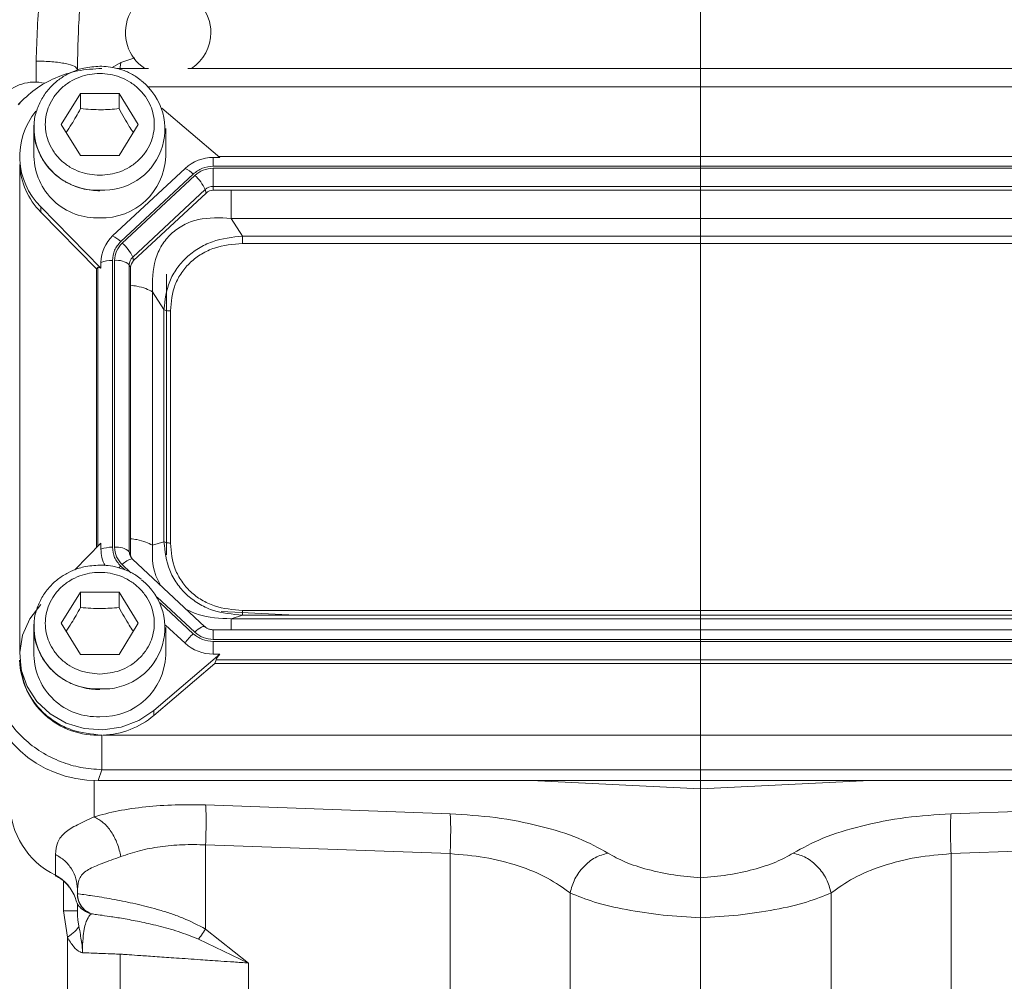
# Model space of a CAD drawing. Header units: inches. Extents: x 0.3 to 33.9, y 0.2 to 21.7.
# Tile 5 of 23: x 5.7 to 8.4, y 7.8 to 10.5. Entities that reach past the tile are written whole.
import ezdxf

# ---------------------------------------------------------------- set-up
doc = ezdxf.new("R2010")
doc.units = ezdxf.units.IN
doc.header["$MEASUREMENT"] = 0
doc.layers.add('SLD-0', color=7, linetype='Continuous', lineweight=15)
doc.styles.add('SLDTEXTSTYLE0', font='TXT', dxfattribs={"width": 0.75})
doc.dimstyles.new('SLDDIMSTYLE2', dxfattribs={"dimtxt": 0.25, "dimasz": 0.13, "dimexe": 0, "dimexo": 0.0625, "dimgap": 0.0625, "dimtad": 0, "dimtih": 1, "dimtoh": 1, "dimdec": 4, "dimrnd": 1e-09, "dimzin": 4, "dimdsep": 46, "dimtxsty": 'SLDTEXTSTYLE0', "dimsah": 1, "dimcen": 0.09, "dimadec": 0, "dimazin": 1, "dimtfac": 1, "dimtdec": 4, "dimtofl": 0, "dimtmove": 0, "dimatfit": 3, "dimfxl": 1, "dimfrac": 2, "dimtolj": 1, "dimtzin": 12, "dimarcsym": 0})

# ---------------------------------------------------------------- blocks, each defined once
blk = doc.blocks.new('*D19')
at = {"layer": 'SLD-0'}
for p, q in [((7.5217, 14.0334), (2.3019, 14.0334)), ((2.4269, 14.0334), (2.4269, 10.7931)), ((1.9478, 10.4191), (1.897, 10.4191)), ((1.897, 10.4191), (1.897, 10.0222)), ((2.906, 10.4191), (2.9568, 10.4191)), ((2.9568, 10.4191), (2.9568, 10.0222)), ((1.897, 10.0222), (1.9478, 10.0222)), ((2.9568, 10.0222), (2.906, 10.0222)), ((2.4269, 6.7312), (2.4269, 9.9714)), ((7.5217, 6.7312), (2.3019, 6.7312))]:
    blk.add_line(p, q, dxfattribs=at)
for points in [[(2.4269, 14.0334), (2.4069, 13.9034), (2.4469, 13.9034)], [(2.4269, 6.7312), (2.4469, 6.8612), (2.4069, 6.8612)]]:
    blk.add_solid(points, dxfattribs=at)
at = {"layer": 'SLD-0', "char_height": 0.25, "attachment_point": 1, "style": 'SLDTEXTSTYLE0'}
for s, insert in [('7.30', (2.002, 10.7921, 0.0039)), ('185.5', (2.0112, 10.3445, 0.0039))]:
    blk.add_mtext(s, dxfattribs=dict(at, insert=insert))

msp = doc.modelspace()

# ---------------------------------------------------------------- linework, layer by layer
at = {"color": 8, "linetype": 'Continuous', "lineweight": 15}
for p, q in [((5.70592, 10.30975), (5.70592, 10.36895)), ((5.98307, 10.37756), (5.94382, 10.36473)), ((5.94382, 10.36473), (5.91979, 10.35061)), ((5.94382, 10.36473), (5.94149, 10.34554)), ((9.12307, 10.29687), (6.02039, 10.29687)), ((5.65991, 10.07863), (5.65991, 8.7093)), ((5.87881, 9.78936), (5.87881, 9.00583)), ((5.94362, 8.95108), (5.95476, 8.94068)), ((5.94795, 8.95512), (5.97236, 8.93233)), ((6.04616, 8.86343), (6.15123, 8.76534)), ((6.05461, 8.84746), (6.14691, 8.7613)), ((6.20352, 8.77207), (6.20352, 8.74512)), ((5.86865, 8.34887), (5.86865, 8.24727)), ((5.78311, 8.06634), (5.78311, 7.98327)), ((5.8166, 8.01763), (5.81683, 8.01824))]:
    msp.add_line(p, q, dxfattribs=at)
at = {"color": 7, "linetype": 'Continuous', "lineweight": 15}
for p, q in [((6.02195, 10.3482), (5.93226, 10.3482)), ((9.01195, 10.3482), (6.13152, 10.3482)), ((5.77673, 10.19091), (5.83073, 10.27823)), ((5.83073, 10.27823), (5.93873, 10.27823)), ((5.83073, 10.27823), (5.83073, 10.23522)), ((5.93873, 10.27823), (5.99273, 10.19091)), ((5.93873, 10.27823), (5.93873, 10.23522)), ((5.66164, 10.25175), (5.6565, 10.24586)), ((6.22134, 10.09826), (6.05915, 10.23701)), ((5.69973, 10.17944), (5.69998, 10.18843)), ((5.69973, 10.17944), (5.69973, 10.10131)), ((5.83073, 10.10359), (5.77673, 10.19091)), ((5.99273, 10.19091), (5.93873, 10.10359)), ((6.06973, 10.10131), (6.06973, 10.17944)), ((5.93873, 10.10359), (5.83073, 10.10359)), ((6.20352, 10.09826), (6.22134, 10.09826)), ((6.20352, 10.0736), (6.20352, 10.09826)), ((8.9258, 10.10055), (6.21867, 10.10055)), ((6.12416, 10.06757), (5.92087, 9.87779)), ((8.94095, 10.0736), (6.20352, 10.0736)), ((8.94095, 10.06789), (6.20352, 10.06789)), ((6.20352, 10.06789), (6.20352, 10.01684)), ((6.14691, 10.05171), (5.94362, 9.86193)), ((6.15123, 10.04767), (5.94795, 9.85789)), ((8.94095, 10.01684), (6.20352, 10.01684)), ((6.20352, 10.01684), (6.20352, 10.00623)), ((6.18048, 10.00793), (5.9772, 9.81815)), ((6.18301, 9.9983), (5.97973, 9.80851)), ((6.18301, 9.9983), (6.18048, 10.00793)), ((8.94095, 10.00623), (6.20352, 10.00623)), ((5.71885, 9.9594), (5.888, 9.78706)), ((5.71885, 9.9594), (5.71885, 9.94507)), ((5.87523, 9.78574), (5.71885, 9.94507)), ((6.25365, 9.92724), (6.28569, 9.87743)), ((8.89082, 9.92724), (6.25365, 9.92724)), ((8.85878, 9.87743), (6.28569, 9.87743)), ((8.85878, 9.85669), (6.28569, 9.85669)), ((5.97973, 9.80851), (5.9772, 9.81815)), ((5.87523, 9.78574), (5.87881, 9.78936)), ((5.888, 9.78706), (5.888, 9.80371)), ((5.92017, 9.80908), (5.92017, 9.00393)), ((5.92629, 9.80908), (5.92629, 9.00393)), ((5.96765, 9.79664), (5.96765, 8.99149)), ((5.97123, 9.78937), (5.96765, 9.79664)), ((5.97123, 9.78937), (5.97123, 8.98422)), ((5.87523, 9.78574), (5.87523, 9.00219)), ((6.07173, 8.98237), (6.07173, 9.7704)), ((6.03281, 9.72107), (6.03281, 9.00952)), ((6.06485, 9.67126), (6.03281, 9.72107)), ((6.06485, 9.67126), (6.06485, 9.01954)), ((6.08304, 9.6675), (6.08304, 9.01578)), ((5.888, 9.0152), (5.81447, 8.94028)), ((5.888, 9.0152), (5.888, 8.99855)), ((6.06485, 9.01954), (6.03281, 9.00952)), ((5.97123, 8.98422), (5.96765, 8.99149)), ((5.97545, 8.97142), (5.9707, 8.97865)), ((6.17989, 8.78099), (5.97661, 8.97077)), ((5.77673, 8.79054), (5.83073, 8.87785)), ((5.83073, 8.87785), (5.93873, 8.87785)), ((5.83073, 8.87785), (5.83073, 8.83485)), ((5.93873, 8.87785), (5.99273, 8.79054)), ((5.93873, 8.87785), (5.93873, 8.83485)), ((6.43412, 8.81337), (6.22526, 8.82359)), ((6.28569, 8.82659), (8.85878, 8.82659)), ((6.28569, 8.81337), (6.25365, 8.80335)), ((6.25365, 8.80335), (8.89082, 8.80335)), ((6.28569, 8.81337), (8.85878, 8.81337)), ((5.69973, 8.77907), (5.69998, 8.78806)), ((5.69973, 8.77907), (5.69973, 8.70094)), ((5.83073, 8.70322), (5.77673, 8.79054)), ((5.99273, 8.79054), (5.93873, 8.70322)), ((6.0696, 8.78562), (6.12416, 8.73468)), ((6.06973, 8.70094), (6.06973, 8.77907)), ((8.94095, 8.77207), (6.20352, 8.77207)), ((6.20352, 8.74512), (8.94095, 8.74512)), ((6.20352, 8.704), (6.20352, 8.73941)), ((6.20352, 8.73941), (8.94095, 8.73941)), ((5.93873, 8.70322), (5.83073, 8.70322)), ((6.03674, 8.54608), (6.22134, 8.704)), ((6.22134, 8.704), (6.20352, 8.704)), ((6.20741, 8.67774), (6.21131, 8.68835)), ((6.21131, 8.68835), (8.93315, 8.68835)), ((6.20741, 8.67774), (6.03674, 8.53174)), ((6.20741, 8.67774), (8.93706, 8.67774)), ((6.03674, 8.54608), (6.03674, 8.53174)), ((5.89368, 8.47672), (9.25079, 8.47672)), ((5.87997, 8.34868), (5.89036, 8.37948)), ((5.89036, 8.37948), (9.25411, 8.37948)), ((5.87997, 8.34868), (9.26449, 8.34868)), ((7.0962, 8.34868), (7.57173, 8.32541)), ((7.57173, 8.32541), (8.04726, 8.34868)), ((7.57173, 8.32541), (7.57173, 8.07579)), ((6.18184, 8.2804), (6.86865, 8.25567)), ((8.27481, 8.25567), (8.96162, 8.2804)), ((6.18184, 8.16853), (6.86865, 8.14379)), ((6.18184, 8.16853), (6.18184, 7.93192)), ((8.27481, 8.14379), (8.96162, 8.16853)), ((5.76011, 8.08311), (5.76011, 8.14184)), ((6.86865, 7.06721), (6.86865, 8.14379)), ((8.27481, 8.14379), (8.27481, 7.06721)), ((5.82173, 8.04396), (5.82173, 8.03131)), ((5.82181, 8.03129), (5.82173, 8.03131)), ((5.82241, 8.02234), (5.82322, 8.01804)), ((7.20514, 8.03341), (7.20514, 7.07695)), ((7.93832, 8.03341), (7.93832, 7.07695)), ((5.82608, 8.00887), (5.82825, 8.00412)), ((5.83105, 8.00167), (5.82959, 8.00167)), ((5.83407, 7.99486), (5.83784, 7.9904)), ((5.79383, 7.9092), (5.78311, 7.98327)), ((5.84691, 7.98245), (5.85216, 7.9791)), ((5.84881, 7.97917), (5.85299, 7.97827)), ((5.85169, 7.97805), (5.85461, 7.97704)), ((5.85343, 7.97829), (5.85365, 7.9783)), ((5.85576, 7.97668), (5.85651, 7.97645)), ((5.85651, 7.97645), (5.85731, 7.97621)), ((5.79383, 7.03842), (5.79383, 7.9092)), ((6.18184, 7.93192), (6.30184, 7.83677)), ((6.16206, 7.90334), (6.30184, 7.83677)), ((5.94173, 7.8616), (5.94173, 7.04194)), ((6.30184, 7.83677), (6.30184, 7.05237))]:
    msp.add_line(p, q, dxfattribs=at)
at = {"color": 7, "linetype": 'Continuous', "lineweight": 15, "flags": 128}
for points in [[(5.97661, 8.97077), (5.97586, 8.97127), (5.9756, 8.97137)], [(5.71885, 8.84286), (5.68802, 8.8029), (5.668, 8.75735), (5.65989, 8.7087), (5.66413, 8.65962), (5.6805, 8.61281), (5.70808, 8.57084), (5.74538, 8.53603), (5.79033, 8.51027), (5.84047, 8.49499), (5.89304, 8.49103), (5.94515, 8.4986), (5.99395, 8.51729), (6.03674, 8.54608)], [(5.76216, 8.08106), (5.76122, 8.08086), (5.76039, 8.08149), (5.76011, 8.08311)]]:
    msp.add_lwpolyline(points, dxfattribs=at)
at = {"color": 8, "linetype": 'Continuous', "lineweight": 15, "flags": 128}
for points in [[(5.93864, 8.94622), (5.94039, 8.94797), (5.94362, 8.95108)], [(6.15123, 8.76534), (6.15639, 8.76992), (6.16139, 8.77391), (6.16608, 8.77718), (6.17032, 8.77964), (6.17398, 8.7812), (6.17695, 8.78182), (6.17914, 8.78149), (6.17989, 8.78099)]]:
    msp.add_lwpolyline(points, dxfattribs=at)
at = {"color": 7, "linetype": 'Continuous', "lineweight": 15}
for centre, radius, start, end in [((6.07673, 10.4487), 0.12, 0, 236.87724), ((6.07673, 10.4487), 0.12, 303.12276, 0), ((5.89575, 10.1781), 0.17173, 266.32083, 51.78165), ((5.70173, 10.18982), 0.12, 76.19125, 200.90977), ((5.86031, 10.1012), 0.2003, 140.61423, 225.06787), ((5.87711, 10.10588), 0.17744, 181.47335, 272.46142), ((5.89043, 10.10794), 0.17942, 268.18027, 357.885), ((6.20289, 9.98192), 0.11635, 89.69326, 132.58986), ((5.8628, 10.08837), 0.20313, 182.75047, 224.8699), ((6.0941, 10.00023), 0.07375, 44.27484, 65.95048), ((6.08064, 9.96509), 0.10864, 23.22375, 49.47647), ((6.20334, 9.98307), 0.03377, 89.69334, 132.59007), ((6.20336, 9.97616), 0.03006, 89.69365, 132.58943), ((5.98943, 9.80304), 0.10143, 132.52478, 179.62321), ((5.89082, 9.81045), 0.07374, 44.27441, 65.95091), ((5.87736, 9.77531), 0.10864, 23.22367, 49.47627), ((5.9971, 9.79645), 0.02944, 132.52482, 179.62338), ((5.91806, 9.72279), 0.08632, 88.59485, 110.37689), ((5.93334, 9.75754), 0.05202, 48.73701, 97.79037), ((5.99744, 9.7892), 0.02621, 132.525, 179.6227), ((5.91806, 8.91764), 0.08632, 88.59504, 110.3768), ((5.98715, 8.9987), 0.09914, 180.08443, 207.89393), ((5.93334, 8.95239), 0.05202, 48.73704, 97.79029), ((5.99673, 8.98424), 0.0255, 180.04581, 202.11582), ((5.89575, 8.77773), 0.17173, 266.32083, 51.78166), ((6.24935, 8.6507), 0.15076, 132.80857, 146.14466), ((6.20289, 8.82034), 0.11635, 227.41018, 270.30665), ((5.87781, 8.69448), 0.21822, 182.06591, 273.29627), ((5.87711, 8.70551), 0.17744, 181.47335, 272.46143), ((5.89043, 8.70757), 0.17942, 268.18024, 357.88503), ((5.88603, 8.7101), 0.2335, 271.87645, 310.19648), ((5.86323, 8.2904), 0.23152, 180.83451, 243.55201), ((5.70856, 7.98153), 0.11392, 18.47903, 63.09373)]:
    msp.add_arc(centre, radius, start, end, dxfattribs=at)
at = {"color": 8, "linetype": 'Continuous', "lineweight": 15}
for centre, radius, start, end in [((5.87711, 10.184), 0.17744, 181.47335, 272.46142), ((5.99644, 8.99153), 0.02879, 180.08557, 208.28317), ((5.9847, 8.92424), 0.04801, 100.9297, 139.96388), ((5.87711, 8.78363), 0.17744, 181.47335, 272.46143)]:
    msp.add_arc(centre, radius, start, end, dxfattribs=at)
at = {"color": 7, "linetype": 'Continuous', "lineweight": 15}
for centre, major_axis, ratio, start_param, end_param in [((5.92017, 9.74461), (-0.0413, 0.04481), 0.1702111, 5.7675855, 6.2912751), ((6.25645, 8.72435), (0.0452, 0.04116), 0.1845839, 2.2768323, 2.8005219), ((5.88959, 8.64634), (0.31298, 0.06559), 0.927683, 2.9495738, 4.4902119)]:
    msp.add_ellipse(centre, major_axis=major_axis, ratio=ratio, start_param=start_param, end_param=end_param, dxfattribs=at)
for points, knots in [([(5.70592, 10.36895), (5.70811, 10.43119), (5.71274, 10.56232), (5.74602, 10.76974), (5.79783, 10.9961), (5.8489, 11.16795), (5.88651, 11.28137), (5.90411, 11.33245), (5.92336, 11.38659), (5.94427, 11.44376), (5.96683, 11.50392), (5.99105, 11.56703), (6.03381, 11.67599), (6.09916, 11.83663), (6.15755, 11.97105), (6.18847, 12.04223)], [0, 0, 0, 0, 0.1067404, 0.2248876, 0.3553167, 0.498692, 0.5272454, 0.557796, 0.590348, 0.6249051, 0.6614708, 0.7000482, 0.7406406, 0.8626649, 1, 1, 1, 1]), ([(6.18847, 12.04223), (6.17494, 12.00013), (6.15005, 11.92265), (6.11302, 11.80449), (6.0776, 11.6886), (6.04153, 11.56639), (6.00705, 11.44446), (5.97517, 11.32555), (5.94053, 11.18812), (5.90518, 11.03387), (5.87084, 10.85819), (5.8441, 10.68418), (5.82556, 10.51261), (5.82297, 10.39934), (5.82173, 10.34561)], [0, 0, 0, 0, 0.079161, 0.1457156, 0.2190702, 0.2920369, 0.3678498, 0.4385025, 0.5039975, 0.6107328, 0.7082724, 0.8078372, 0.9088472, 1, 1, 1, 1]), ([(5.70592, 10.36895), (5.72123, 10.36851), (5.75184, 10.36763), (5.78998, 10.36219), (5.81656, 10.35459), (5.82001, 10.3486), (5.82173, 10.34561)], [0, 0, 0, 0, 0.2499998, 0.5000006, 0.7500001, 1, 1, 1, 1]), ([(5.89036, 10.34801), (5.8676, 10.34675), (5.82274, 10.34428), (5.75922, 10.32297), (5.70152, 10.29159), (5.67071, 10.26168), (5.65532, 10.24674)], [0, 0, 0, 0, 0.2571685, 0.5070455, 0.7537631, 1, 1, 1, 1]), ([(5.88473, 10.35428), (5.86974, 10.35333), (5.84875, 10.35201), (5.81912, 10.3434), (5.79495, 10.33325), (5.76849, 10.31663), (5.74412, 10.29464), (5.72313, 10.26707), (5.70814, 10.23449), (5.70035, 10.20744), (5.70077, 10.19175), (5.70085, 10.18851)], [0, 0, 0, 0, 0.1605499, 0.2248795, 0.3317739, 0.4432799, 0.5636208, 0.690572, 0.8237863, 0.9635175, 1, 1, 1, 1]), ([(6.00057, 10.31462), (5.99594, 10.31841), (5.98328, 10.32876), (5.96084, 10.33941), (5.93448, 10.34845), (5.90962, 10.3534), (5.89251, 10.354), (5.88473, 10.35428)], [0, 0, 0, 0, 0.1454548, 0.397416, 0.5916271, 0.8144546, 1, 1, 1, 1]), ([(5.88473, 10.04807), (5.86549, 10.04998), (5.83588, 10.05291), (5.80025, 10.07072), (5.77577, 10.08916), (5.7559, 10.11204), (5.73742, 10.1453), (5.72804, 10.19091), (5.73742, 10.23651), (5.7559, 10.26978), (5.77577, 10.29263), (5.80025, 10.31118), (5.83588, 10.32844), (5.88473, 10.33719), (5.93358, 10.32844), (5.96921, 10.31118), (5.99369, 10.29263), (6.01357, 10.26978), (6.03205, 10.23651), (6.04143, 10.19091), (6.03205, 10.1453), (6.01357, 10.11204), (5.99369, 10.08916), (5.96921, 10.07072), (5.93358, 10.05291), (5.90398, 10.04998), (5.88473, 10.04807)], [0, 0, 0, 0, 0.0598642, 0.0920902, 0.1250001, 0.1579099, 0.1901358, 0.2500001, 0.3098642, 0.3420902, 0.3750001, 0.4079099, 0.4401359, 0.5000001, 0.5598643, 0.5920902, 0.625, 0.6579099, 0.6901358, 0.75, 0.8098643, 0.8420902, 0.875, 0.9079098, 0.9401358, 1, 1, 1, 1]), ([(5.79047, 10.1687), (5.79553, 10.17616), (5.80899, 10.19597), (5.82238, 10.22015), (5.83073, 10.23522)], [0, 0, 0, 0, 0.3763742, 1, 1, 1, 1]), ([(5.83073, 10.23522), (5.85003, 10.23366), (5.88612, 10.23074), (5.92203, 10.2338), (5.93873, 10.23522)], [0, 0, 0, 0, 0.5347464, 1, 1, 1, 1]), ([(5.93873, 10.23522), (5.94838, 10.21785), (5.96181, 10.1937), (5.97517, 10.1741), (5.97893, 10.16859)], [0, 0, 0, 0, 0.7188298, 1, 1, 1, 1]), ([(5.70085, 10.18851), (5.70048, 10.17863), (5.69957, 10.15477), (5.70959, 10.11902), (5.72797, 10.08399), (5.75269, 10.05517), (5.78093, 10.03346), (5.80853, 10.01936), (5.83501, 10.01046), (5.85984, 10.00547), (5.87696, 10.00487), (5.88473, 10.0046)], [0, 0, 0, 0, 0.1037257, 0.2504819, 0.3835306, 0.5145172, 0.6399055, 0.7460791, 0.827917, 0.9218131, 1, 1, 1, 1]), ([(6.14691, 10.05171), (6.15517, 10.05799), (6.17171, 10.07054), (6.19291, 10.07258), (6.20352, 10.0736)], [0, 0, 0, 0, 0.4999995, 1, 1, 1, 1]), ([(6.15123, 10.04767), (6.15887, 10.05347), (6.17414, 10.06506), (6.19372, 10.06695), (6.20352, 10.06789)], [0, 0, 0, 0, 0.5000007, 1, 1, 1, 1]), ([(6.25365, 9.92724), (6.2222, 9.92887), (6.17559, 9.9313), (6.11916, 9.90999), (6.08392, 9.88535), (6.05708, 9.85204), (6.03258, 9.79779), (6.03272, 9.75197), (6.03281, 9.72107)], [0, 0, 0, 0, 0.2573966, 0.38160231, 0.49999984, 0.618394, 0.74260318, 1, 1, 1, 1]), ([(6.28569, 9.87743), (6.25671, 9.87428), (6.21294, 9.86952), (6.16106, 9.84394), (6.12701, 9.81838), (6.0997, 9.78667), (6.0726, 9.7385), (6.06794, 9.69805), (6.06485, 9.67126)], [0, 0, 0, 0, 0.2489771, 0.3760592, 0.4999999, 0.623945, 0.7510225, 1, 1, 1, 1]), ([(6.28569, 9.87743), (6.28569, 9.87592), (6.28569, 9.87289), (6.28569, 9.86753), (6.28569, 9.86198), (6.28569, 9.85845), (6.28569, 9.85669)], [0, 0, 0, 0, 0.2500008, 0.5000002, 0.7500002, 1, 1, 1, 1]), ([(5.92017, 9.80908), (5.92127, 9.81898), (5.92345, 9.83877), (5.9369, 9.85421), (5.94362, 9.86193)], [0, 0, 0, 0, 0.5000004, 1, 1, 1, 1]), ([(5.92629, 9.80908), (5.9273, 9.81822), (5.92932, 9.8365), (5.94174, 9.85076), (5.94795, 9.85789)], [0, 0, 0, 0, 0.4999995, 1, 1, 1, 1]), ([(6.28569, 9.85669), (6.25875, 9.85444), (6.21824, 9.85106), (6.16998, 9.82826), (6.13859, 9.80484), (6.1135, 9.77553), (6.08907, 9.73048), (6.08545, 9.69265), (6.08304, 9.6675)], [0, 0, 0, 0, 0.2500616, 0.3761469, 0.4999999, 0.6237895, 0.7499386, 1, 1, 1, 1]), ([(6.08304, 9.6675), (6.08121, 9.66755), (6.07754, 9.66765), (6.07243, 9.66844), (6.06796, 9.66963), (6.06589, 9.67072), (6.06485, 9.67126)], [0, 0, 0, 0, 0.2499969, 0.4999959, 0.7499953, 1, 1, 1, 1]), ([(6.06485, 9.01954), (6.06794, 8.99221), (6.0726, 8.95094), (6.0997, 8.90224), (6.12701, 8.87039), (6.16106, 8.84496), (6.21294, 8.81992), (6.25671, 8.81598), (6.28569, 8.81337)], [0, 0, 0, 0, 0.2489773, 0.3760592, 0.5000001, 0.6239453, 0.7510229, 1, 1, 1, 1]), ([(6.08304, 9.01578), (6.08121, 9.01583), (6.07754, 9.01593), (6.07243, 9.01672), (6.06796, 9.01791), (6.06589, 9.019), (6.06485, 9.01954)], [0, 0, 0, 0, 0.2499963, 0.4999964, 0.7500043, 1, 1, 1, 1]), ([(6.08304, 9.01578), (6.08545, 8.99063), (6.08907, 8.95281), (6.11349, 8.90776), (6.13858, 8.87845), (6.16998, 8.85502), (6.21823, 8.83222), (6.25875, 8.82884), (6.28569, 8.82659)], [0, 0, 0, 0, 0.2500615, 0.3761473, 0.5000001, 0.6237895, 0.7499384, 1, 1, 1, 1]), ([(5.94362, 8.95108), (5.9369, 8.9588), (5.92345, 8.97424), (5.92127, 8.99403), (5.92017, 9.00393)], [0, 0, 0, 0, 0.49999916, 1, 1, 1, 1]), ([(5.94795, 8.95512), (5.94174, 8.96225), (5.92932, 8.97651), (5.9273, 8.99479), (5.92629, 9.00393)], [0, 0, 0, 0, 0.4999994, 1, 1, 1, 1]), ([(5.88473, 8.95391), (5.86974, 8.95296), (5.84875, 8.95164), (5.81912, 8.94303), (5.79495, 8.93288), (5.76849, 8.91626), (5.74412, 8.89427), (5.72313, 8.8667), (5.70814, 8.83412), (5.70035, 8.80707), (5.70077, 8.79138), (5.70085, 8.78814)], [0, 0, 0, 0, 0.1605499, 0.2248796, 0.3317739, 0.4432798, 0.5636208, 0.690572, 0.8237866, 0.9635178, 1, 1, 1, 1]), ([(5.88473, 8.6477), (5.86549, 8.64961), (5.83588, 8.65254), (5.80025, 8.67035), (5.77577, 8.68879), (5.7559, 8.71167), (5.73742, 8.74493), (5.72804, 8.79054), (5.73742, 8.83614), (5.7559, 8.86941), (5.77577, 8.89226), (5.80025, 8.91081), (5.83588, 8.92807), (5.88473, 8.93682), (5.93358, 8.92807), (5.96921, 8.91081), (5.99369, 8.89226), (6.01357, 8.86941), (6.03205, 8.83614), (6.04143, 8.79054), (6.03205, 8.74493), (6.01357, 8.71167), (5.99369, 8.68879), (5.96921, 8.67035), (5.93358, 8.65254), (5.90398, 8.64961), (5.88473, 8.6477)], [0, 0, 0, 0, 0.0598642, 0.0920902, 0.125, 0.1579099, 0.1901359, 0.25, 0.3098643, 0.3420902, 0.375, 0.4079099, 0.4401359, 0.5000001, 0.5598643, 0.5920903, 0.625, 0.6579098, 0.6901358, 0.7500001, 0.8098642, 0.8420902, 0.8750001, 0.9079098, 0.9401358, 1, 1, 1, 1]), ([(6.00057, 8.91425), (5.99594, 8.91804), (5.98328, 8.92839), (5.96084, 8.93904), (5.93448, 8.94808), (5.90962, 8.95303), (5.89251, 8.95363), (5.88473, 8.95391)], [0, 0, 0, 0, 0.1454554, 0.3974162, 0.5916272, 0.8144547, 1, 1, 1, 1]), ([(5.79047, 8.76833), (5.79553, 8.77579), (5.80899, 8.7956), (5.82238, 8.81978), (5.83073, 8.83485)], [0, 0, 0, 0, 0.3763756, 1, 1, 1, 1]), ([(5.83073, 8.83485), (5.85003, 8.83329), (5.88612, 8.83037), (5.92203, 8.83343), (5.93873, 8.83485)], [0, 0, 0, 0, 0.5347464, 1, 1, 1, 1]), ([(5.93873, 8.83485), (5.94838, 8.81748), (5.96181, 8.79333), (5.97517, 8.77373), (5.97893, 8.76821)], [0, 0, 0, 0, 0.7188298, 1, 1, 1, 1]), ([(6.28569, 8.82659), (6.28569, 8.82493), (6.28569, 8.8216), (6.28569, 8.81763), (6.28569, 8.81465), (6.28569, 8.8138), (6.28569, 8.81337)], [0, 0, 0, 0, 0.2500022, 0.499995, 0.749994, 1, 1, 1, 1]), ([(5.70085, 8.78814), (5.70048, 8.77826), (5.69957, 8.7544), (5.70959, 8.71865), (5.72797, 8.68362), (5.75269, 8.65479), (5.78093, 8.63309), (5.80853, 8.61899), (5.83501, 8.61009), (5.85984, 8.6051), (5.87696, 8.6045), (5.88473, 8.60423)], [0, 0, 0, 0, 0.1037256, 0.250482, 0.383531, 0.5145171, 0.6399057, 0.7460791, 0.8279171, 0.9218131, 1, 1, 1, 1]), ([(6.20352, 8.74512), (6.19372, 8.74606), (6.17414, 8.74795), (6.15887, 8.75954), (6.15123, 8.76534)], [0, 0, 0, 0, 0.4999994, 1, 1, 1, 1]), ([(6.20352, 8.77207), (6.19981, 8.77237), (6.19456, 8.77281), (6.18763, 8.77555), (6.18309, 8.77803), (6.18078, 8.78038), (6.17996, 8.78122)], [0, 0, 0, 0, 0.4011201, 0.5678056, 0.8465368, 1, 1, 1, 1]), ([(6.20352, 8.73941), (6.19291, 8.74043), (6.17171, 8.74247), (6.15517, 8.75502), (6.14691, 8.7613)], [0, 0, 0, 0, 0.5000005, 1, 1, 1, 1]), ([(5.66174, 8.68278), (5.66451, 8.65864), (5.66894, 8.61998), (5.69625, 8.57257), (5.72577, 8.53821), (5.76257, 8.5106), (5.81637, 8.48389), (5.86115, 8.47955), (5.89036, 8.47672)], [0, 0, 0, 0, 0.2194625, 0.3515062, 0.485911, 0.620316, 0.7523595, 1, 1, 1, 1]), ([(5.58113, 8.66817), (5.58236, 8.64989), (5.58476, 8.61412), (5.59947, 8.57007), (5.61618, 8.5363), (5.63749, 8.50282), (5.67062, 8.46503), (5.71943, 8.42766), (5.77375, 8.40092), (5.83154, 8.38374), (5.87047, 8.38092), (5.89036, 8.37948)], [0, 0, 0, 0, 0.1230962, 0.2409198, 0.3064863, 0.3715492, 0.5000849, 0.628624, 0.7590801, 0.8769051, 1, 1, 1, 1]), ([(5.89036, 8.47662), (5.89036, 8.46759), (5.89036, 8.44952), (5.89036, 8.42148), (5.89036, 8.39629), (5.89036, 8.38508), (5.89036, 8.37948)], [0, 0, 0, 0, 0.2500006, 0.5000004, 0.75, 1, 1, 1, 1]), ([(5.86865, 8.24727), (5.89063, 8.2531), (5.93471, 8.26479), (6.01256, 8.27582), (6.09559, 8.28186), (6.15326, 8.28089), (6.18184, 8.2804)], [0, 0, 0, 0, 0.2508097, 0.503018, 0.7536428, 1, 1, 1, 1]), ([(6.18184, 8.2804), (6.18222, 8.2751), (6.18298, 8.26448), (6.18328, 8.23727), (6.18298, 8.2046), (6.18222, 8.18055), (6.18184, 8.16853)], [0, 0, 0, 0, 0.2499999, 0.4999999, 0.7500002, 1, 1, 1, 1]), ([(5.76011, 8.14184), (5.76134, 8.15373), (5.76378, 8.17728), (5.78526, 8.20322), (5.8186, 8.22421), (5.85229, 8.23973), (5.86865, 8.24727)], [0, 0, 0, 0, 0.2641572, 0.522892, 0.7682968, 1, 1, 1, 1]), ([(5.86865, 8.24727), (5.8774, 8.24246), (5.89489, 8.23284), (5.91764, 8.20588), (5.9354, 8.17255), (5.94101, 8.14778), (5.94382, 8.13539)], [0, 0, 0, 0, 0.25007822, 0.49999998, 0.7499223, 1, 1, 1, 1]), ([(6.86865, 8.25567), (6.91135, 8.25291), (6.99877, 8.24727), (7.12295, 8.22273), (7.23301, 8.18858), (7.28542, 8.15964), (7.3114, 8.14529)], [0, 0, 0, 0, 0.24030155, 0.49196272, 0.74808115, 1, 1, 1, 1]), ([(6.86865, 8.25567), (6.86903, 8.25036), (6.86978, 8.23974), (6.87009, 8.21253), (6.86978, 8.17987), (6.86903, 8.15581), (6.86865, 8.14379)], [0, 0, 0, 0, 0.2500001, 0.5000002, 0.7499997, 1, 1, 1, 1]), ([(7.83206, 8.14529), (7.85805, 8.15964), (7.91045, 8.18858), (8.02051, 8.22273), (8.1447, 8.24727), (8.23211, 8.25291), (8.27481, 8.25567)], [0, 0, 0, 0, 0.2519188, 0.5080372, 0.7596984, 1, 1, 1, 1]), ([(8.27481, 8.25567), (8.27444, 8.25036), (8.27368, 8.23974), (8.27338, 8.21253), (8.27368, 8.17987), (8.27444, 8.15581), (8.27481, 8.14379)], [0, 0, 0, 0, 0.25000006, 0.50000018, 0.74999969, 1, 1, 1, 1]), ([(5.94382, 8.13539), (5.96085, 8.14133), (5.99422, 8.15295), (6.05339, 8.16396), (6.11613, 8.16997), (6.16, 8.16901), (6.18184, 8.16853)], [0, 0, 0, 0, 0.25794958, 0.50516905, 0.75360214, 1, 1, 1, 1]), ([(5.76011, 8.14184), (5.76901, 8.13634), (5.78679, 8.12535), (5.80626, 8.10131), (5.81929, 8.07374), (5.82092, 8.05389), (5.82173, 8.04396)], [0, 0, 0, 0, 0.2500004, 0.4999998, 0.75, 1, 1, 1, 1]), ([(5.82173, 8.04396), (5.82313, 8.05556), (5.82591, 8.07856), (5.85057, 8.10002), (5.88916, 8.11557), (5.92558, 8.12878), (5.94382, 8.13539)], [0, 0, 0, 0, 0.2546244, 0.5044783, 0.7519526, 1, 1, 1, 1]), ([(6.86865, 8.14379), (6.90115, 8.14102), (6.96799, 8.13533), (7.06247, 8.11067), (7.14597, 8.07647), (7.18545, 8.04774), (7.20514, 8.03341)], [0, 0, 0, 0, 0.2366255, 0.4865827, 0.7439901, 1, 1, 1, 1]), ([(7.3114, 8.14529), (7.29926, 8.14182), (7.27501, 8.13489), (7.24226, 8.10847), (7.21668, 8.07348), (7.20899, 8.04677), (7.20514, 8.03341)], [0, 0, 0, 0, 0.2501187, 0.5000001, 0.7498815, 1, 1, 1, 1]), ([(7.3114, 8.14529), (7.32681, 8.13669), (7.35784, 8.1194), (7.42204, 8.09851), (7.49447, 8.08277), (7.54634, 8.07808), (7.57173, 8.07579)], [0, 0, 0, 0, 0.2521709, 0.5077102, 0.7590349, 1, 1, 1, 1]), ([(7.57173, 8.07579), (7.59712, 8.07808), (7.649, 8.08277), (7.72143, 8.09851), (7.78562, 8.1194), (7.81665, 8.13669), (7.83206, 8.14529)], [0, 0, 0, 0, 0.2409651, 0.4922898, 0.7478291, 1, 1, 1, 1]), ([(7.83206, 8.14529), (7.8442, 8.14182), (7.86846, 8.13489), (7.90121, 8.10847), (7.92679, 8.07348), (7.93448, 8.04677), (7.93832, 8.03341)], [0, 0, 0, 0, 0.2501186, 0.5000001, 0.7498814, 1, 1, 1, 1]), ([(7.93832, 8.03341), (7.95801, 8.04774), (7.99749, 8.07647), (8.081, 8.11067), (8.17548, 8.13533), (8.24231, 8.14102), (8.27481, 8.14379)], [0, 0, 0, 0, 0.2560099, 0.5134172, 0.7633745, 1, 1, 1, 1]), ([(5.76219, 8.08107), (5.77136, 8.07566), (5.78556, 8.06727), (5.79518, 8.05461), (5.79859, 8.05013)], [0, 0, 0, 0, 0.6453943, 1, 1, 1, 1]), ([(7.57173, 8.07579), (7.57173, 8.07547), (7.57174, 8.07462), (7.57176, 8.07191), (7.57177, 8.06577), (7.57178, 8.05315), (7.57177, 8.03105), (7.57175, 7.99983), (7.57172, 7.9752), (7.57171, 7.96359)], [0, 0, 0, 0, 0.01820739, 0.04898168, 0.14817114, 0.2974383, 0.49624331, 0.76255012, 1, 1, 1, 1]), ([(5.8166, 8.01763), (5.81785, 8.01342), (5.82034, 8.00501), (5.82787, 7.99382), (5.8383, 7.98408), (5.84723, 7.98004), (5.85168, 7.97803)], [0, 0, 0, 0, 0.2519198, 0.5031649, 0.7524963, 1, 1, 1, 1]), ([(5.82246, 8.02206), (5.82231, 8.02296), (5.82201, 8.02477), (5.82159, 8.02639), (5.82138, 8.0272)], [0, 0, 0, 0, 0.50058099, 1, 1, 1, 1]), ([(5.86173, 7.97474), (5.85611, 7.97731), (5.84486, 7.98245), (5.83205, 7.99618), (5.82338, 8.01283), (5.82228, 8.02515), (5.82173, 8.03131)], [0, 0, 0, 0, 0.2499997, 0.4999997, 0.7499998, 1, 1, 1, 1]), ([(5.82181, 8.03129), (5.82371, 8.03099), (5.82752, 8.03039), (5.84903, 8.02745), (5.87553, 8.02352), (5.9031, 8.01907), (5.94087, 8.01237), (5.99041, 8.00216), (6.0434, 7.98856), (6.08602, 7.97499), (6.12963, 7.95931), (6.16092, 7.9429), (6.18184, 7.93192)], [0, 0, 0, 0, 0.1281052, 0.2554983, 0.3426606, 0.4253439, 0.5035987, 0.6348974, 0.7546039, 0.8182836, 0.8784928, 1, 1, 1, 1]), ([(5.82181, 8.03129), (5.82251, 8.02439), (5.8239, 8.01061), (5.83392, 7.99371), (5.84689, 7.98138), (5.85681, 7.97694), (5.86177, 7.97472)], [0, 0, 0, 0, 0.27985617, 0.55946857, 0.77971056, 1, 1, 1, 1]), ([(5.82322, 8.01804), (5.82325, 8.01791), (5.82358, 8.01645), (5.82402, 8.01494), (5.82442, 8.01357)], [0, 0, 0, 0, 0.092756, 1, 1, 1, 1]), ([(7.20514, 8.03341), (7.22683, 8.02465), (7.27069, 8.00693), (7.36141, 7.98577), (7.46359, 7.97011), (7.53617, 7.9657), (7.57173, 7.96354)], [0, 0, 0, 0, 0.2494032, 0.5042381, 0.75714, 1, 1, 1, 1]), ([(7.57173, 7.96354), (7.60729, 7.9657), (7.67988, 7.97011), (7.78206, 7.98577), (7.87277, 8.00693), (7.91663, 8.02465), (7.93832, 8.03341)], [0, 0, 0, 0, 0.2428619, 0.4957619, 0.7505968, 1, 1, 1, 1]), ([(5.82173, 7.98327), (5.82173, 7.99025), (5.82173, 7.99854), (5.82173, 8.00335), (5.82173, 8.0041)], [0, 0, 0, 0, 0.84313447, 1, 1, 1, 1]), ([(5.82899, 8.0027), (5.82899, 8.0027), (5.82957, 8.00159), (5.83023, 8.00052), (5.83089, 7.99945)], [0, 0, 0, 0, 0.0011005, 1, 1, 1, 1]), ([(5.83784, 7.9904), (5.8382, 7.99002), (5.83959, 7.98854), (5.8411, 7.98718), (5.84221, 7.98617)], [0, 0, 0, 0, 0.2617872, 1, 1, 1, 1]), ([(5.78311, 7.98327), (5.78885, 7.98327), (5.80032, 7.98327), (5.81233, 7.98327), (5.82026, 7.98327), (5.82124, 7.98327), (5.82173, 7.98327)], [0, 0, 0, 0, 0.25, 0.5000001, 0.7500001, 1, 1, 1, 1]), ([(5.82588, 7.93983), (5.82531, 7.94336), (5.82417, 7.95042), (5.82228, 7.96511), (5.82196, 7.97588), (5.82173, 7.98327)], [0, 0, 0, 0, 0.2391285, 0.4776666, 1, 1, 1, 1]), ([(5.86173, 7.97474), (5.86097, 7.97434), (5.8595, 7.97355), (5.85109, 7.96483), (5.8443, 7.94737), (5.83988, 7.92795), (5.83724, 7.90439), (5.83619, 7.88256), (5.83615, 7.87123), (5.83613, 7.86563)], [0, 0, 0, 0, 0.2839041, 0.551843, 0.6757416, 0.791716, 0.8987246, 0.9498784, 1, 1, 1, 1]), ([(5.8546, 7.97703), (5.85477, 7.97698), (5.85516, 7.97687), (5.85555, 7.97675), (5.85576, 7.97668)], [0, 0, 0, 0, 0.4392184, 1, 1, 1, 1]), ([(5.86177, 7.97472), (5.86313, 7.97451), (5.86586, 7.97409), (5.88387, 7.97171), (5.91155, 7.96776), (5.94929, 7.96185), (5.99525, 7.95338), (6.04785, 7.94161), (6.10456, 7.92648), (6.14304, 7.911), (6.16206, 7.90334)], [0, 0, 0, 0, 0.1244422, 0.2492279, 0.3744977, 0.5001858, 0.6262342, 0.7524126, 0.87755, 1, 1, 1, 1]), ([(5.82588, 7.93983), (5.82294, 7.93511), (5.81706, 7.92567), (5.80158, 7.91469), (5.79383, 7.9092)], [0, 0, 0, 0, 0.50000038, 1, 1, 1, 1]), ([(5.82588, 7.93983), (5.82756, 7.93212), (5.83058, 7.9183), (5.83124, 7.9036), (5.83352, 7.89736), (5.83352, 7.89736), (5.83353, 7.89736), (5.83353, 7.89733), (5.83354, 7.89726), (5.8336, 7.89684), (5.83376, 7.89582), (5.83452, 7.89064), (5.83536, 7.88382), (5.83585, 7.87679), (5.83601, 7.87333), (5.83611, 7.86999), (5.83612, 7.86746), (5.83613, 7.86563)], [0, 0, 0, 0, 0.3253124, 0.5833604, 0.5833674, 0.5833741, 0.5834321, 0.5835456, 0.5844556, 0.586263, 0.6001717, 0.6254113, 0.7934939, 0.8697203, 0.9011367, 0.9286638, 1, 1, 1, 1]), ([(5.83613, 7.86563), (5.83383, 7.86628), (5.82515, 7.86874), (5.80955, 7.88273), (5.7994, 7.89982), (5.79383, 7.9092)], [0, 0, 0, 0, 0.1398859, 0.5283285, 1, 1, 1, 1]), ([(6.18184, 7.93192), (6.17778, 7.92618), (6.17053, 7.91591), (6.16465, 7.90718), (6.16206, 7.90334)], [0, 0, 0, 0, 0.55951239, 1, 1, 1, 1]), ([(5.83613, 7.86563), (5.85249, 7.86501), (5.88484, 7.86378), (5.91734, 7.86255), (5.938, 7.86175), (5.9405, 7.86165), (5.94173, 7.8616)], [0, 0, 0, 0, 0.2582454, 0.5109879, 0.7582366, 1, 1, 1, 1]), ([(6.30184, 7.83677), (6.2881, 7.83772), (6.26209, 7.83951), (6.22594, 7.84199), (6.19487, 7.84414), (6.15191, 7.84711), (6.10018, 7.85067), (6.0436, 7.85458), (5.99846, 7.85767), (5.96569, 7.85992), (5.94544, 7.86133), (5.94296, 7.86151), (5.94173, 7.8616)], [0, 0, 0, 0, 0.0718058, 0.1359316, 0.1923755, 0.2411353, 0.3768653, 0.5004926, 0.630191, 0.7566643, 0.8799281, 1, 1, 1, 1])]:
    msp.add_open_spline(points, degree=3, knots=knots, dxfattribs=at)
at = {"color": 8, "linetype": 'Continuous', "lineweight": 15}
for points, knots in [([(6.25365, 10.00623), (6.25365, 9.99879), (6.25365, 9.98088), (6.25365, 9.95315), (6.25365, 9.93587), (6.25365, 9.92724)], [0, 0, 0, 0, 0.2620716, 0.6310361, 1, 1, 1, 1]), ([(6.03281, 9.72107), (6.02686, 9.72415), (6.01496, 9.73032), (5.99305, 9.73656), (5.97723, 9.73864), (5.97123, 9.73943)], [0, 0, 0, 0, 0.3831422, 0.7662846, 1, 1, 1, 1]), ([(6.03281, 9.00952), (6.02686, 9.0126), (6.01496, 9.01877), (5.99305, 9.02501), (5.97723, 9.02709), (5.97123, 9.02788)], [0, 0, 0, 0, 0.3831422, 0.7662846, 1, 1, 1, 1]), ([(6.03281, 9.00952), (6.03211, 8.9815), (6.03114, 8.94274), (6.05005, 8.90717), (6.05528, 8.89732)], [0, 0, 0, 0, 0.7231404, 1, 1, 1, 1]), ([(6.12804, 8.8294), (6.13888, 8.82424), (6.17805, 8.80559), (6.22192, 8.80429), (6.25365, 8.80335)], [0, 0, 0, 0, 0.27686133, 1, 1, 1, 1]), ([(6.25365, 8.80335), (6.25365, 8.80084), (6.25365, 8.79583), (6.25365, 8.78392), (6.25365, 8.77412), (6.25365, 8.77207)], [0, 0, 0, 0, 0.4415446, 0.8830873, 1, 1, 1, 1])]:
    msp.add_open_spline(points, degree=3, knots=knots, dxfattribs=at)
at = {"layer": 'SLD-0'}
msp.add_line((7.57173, 18.21537), (7.57173, 4.4398), dxfattribs=at)

# ---------------------------------------------------------------- dimensions: what is measured, and where the dimension line sits
dim = msp.add_linear_dim(base=(2.42687, 6.73117), p1=(7.57173, 14.03335), p2=(7.57173, 6.73117), angle=90, dimstyle='SLDDIMSTYLE2', dxfattribs=at)
dim.commit()
dim.dimension.update_dxf_attribs({"geometry": '*D19', "text_midpoint": (2.42687, 10.38226), "dimtype": 160})

doc.saveas('drawing.dxf')
